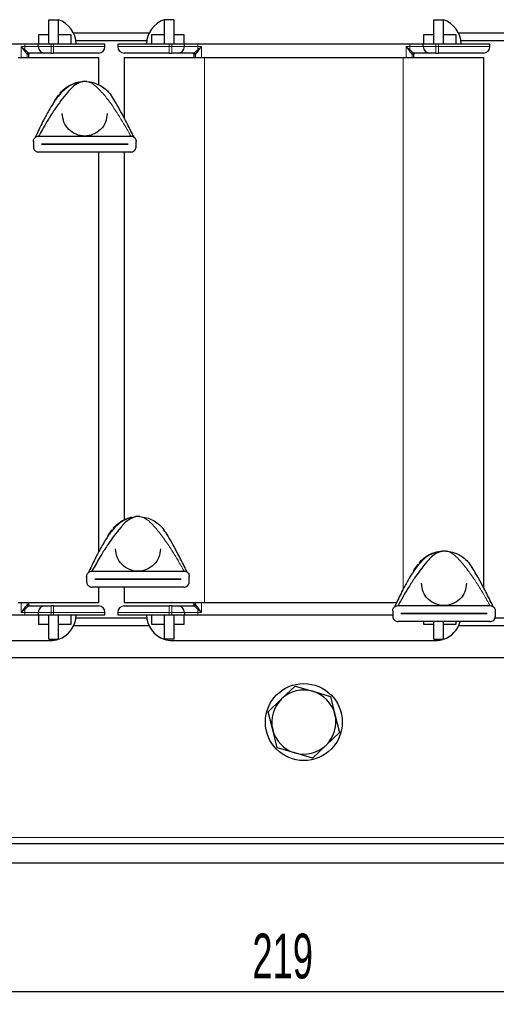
# Model space of a CAD drawing. Header units: millimetres. Extents: x 5 to 418, y 2 to 292.
# Tile 6 of 23: x 77 to 114, y 165 to 242. Entities that reach past the tile are written whole.
import ezdxf

# ---------------------------------------------------------------- set-up
doc = ezdxf.new("R2010")
doc.units = ezdxf.units.MM
doc.layers.add('SLD-0', color=7, linetype='Continuous')
doc.styles.add('SLDTEXTSTYLE0', font='TXT', dxfattribs={"width": 0.605})
doc.dimstyles.new('SLDDIMSTYLE0', dxfattribs={"dimtxt": 3.5, "dimasz": 3.302, "dimexe": 0, "dimexo": 0.0625, "dimgap": 0.875, "dimtad": 1, "dimlfac": 2, "dimrnd": 1e-09, "dimzin": 12, "dimdsep": 46, "dimtxsty": 'SLDTEXTSTYLE0', "dimsah": 1, "dimcen": 0.09, "dimadec": 0, "dimazin": 3, "dimtfac": 1, "dimtofl": 0, "dimtmove": 0, "dimatfit": 3, "dimfxl": 1, "dimfrac": 2, "dimtolj": 1, "dimtzin": 12, "dimarcsym": 0})

# ---------------------------------------------------------------- blocks, each defined once
blk = doc.blocks.new('_D')
at = {"layer": 'SLD-0'}
for p, q in [((43.966, 175.802), (43.966, 164.802)), ((153.466, 175.802), (153.466, 164.802)), ((43.966, 165.802), (153.466, 165.802))]:
    blk.add_line(p, q, dxfattribs=at)
for points in [[(43.966, 165.802), (47.268, 165.294), (47.268, 166.31)], [(153.466, 165.802), (150.164, 166.31), (150.164, 165.294)]]:
    blk.add_solid(points, dxfattribs=at)
at = {"layer": 'SLD-0', "insert": (94.705, 170.314), "char_height": 3.5, "attachment_point": 1, "style": 'SLDTEXTSTYLE0'}
blk.add_mtext('219', dxfattribs=at)

msp = doc.modelspace()

# ---------------------------------------------------------------- linework, layer by layer
at = {"color": 7, "linetype": 'Continuous', "lineweight": 25}
for p, q in [((78.8407, 239.6521), (78.8407, 241.5521)), ((78.8407, 241.5521), (79.5902, 241.5521)), ((79.5907, 241.5521), (79.5902, 241.5521)), ((79.5907, 239.6521), (79.5907, 241.5521)), ((87.8407, 241.5519), (87.8412, 241.5521)), ((87.8407, 241.5521), (87.8407, 239.6521)), ((88.5907, 241.5521), (87.8412, 241.5521)), ((88.5907, 241.5521), (88.5907, 239.6521)), ((108.8407, 239.6521), (108.8407, 241.5521)), ((108.8407, 241.5521), (109.5902, 241.5521)), ((109.5907, 241.5521), (109.5902, 241.5521)), ((109.5907, 239.6521), (109.5907, 241.5521)), ((78.0657, 240.4021), (78.8407, 240.4021)), ((78.0657, 239.6521), (78.0657, 240.4021)), ((79.5907, 240.4021), (80.5657, 240.4021)), ((80.5657, 240.4021), (80.5657, 239.6521)), ((86.6553, 240.5021), (80.7761, 240.5021)), ((86.8657, 240.4021), (87.8407, 240.4021)), ((86.8657, 239.6521), (86.8657, 240.4021)), ((88.5907, 240.4021), (89.3657, 240.4021)), ((89.3657, 240.4021), (89.3657, 239.6521)), ((108.0657, 240.4021), (108.8407, 240.4021)), ((108.0657, 239.6521), (108.0657, 240.4021)), ((109.5907, 240.4021), (110.5657, 240.4021)), ((110.5657, 240.4021), (110.5657, 239.6521)), ((116.6553, 240.5021), (110.7761, 240.5021)), ((76.9692, 239.6521), (60.4622, 239.6521)), ((78.0157, 239.6521), (76.9692, 239.6521)), ((78.0157, 239.4521), (78.0157, 239.6521)), ((79.0157, 239.6521), (78.0157, 239.6521)), ((79.2157, 239.6521), (79.0157, 239.6521)), ((83.2157, 239.6521), (79.2157, 239.6521)), ((86.4814, 239.9021), (80.95, 239.9021)), ((83.2157, 239.4521), (83.2157, 239.6521)), ((84.2157, 239.6521), (84.2157, 239.4521)), ((88.2157, 239.6521), (84.2157, 239.6521)), ((88.4157, 239.6521), (88.2157, 239.6521)), ((89.4157, 239.6521), (88.4157, 239.6521)), ((89.4157, 239.4521), (89.4157, 239.6521)), ((90.4622, 239.6521), (89.4157, 239.6521)), ((106.9692, 239.6521), (90.4622, 239.6521)), ((108.0157, 239.6521), (106.9692, 239.6521)), ((108.0157, 239.4521), (108.0157, 239.6521)), ((109.0157, 239.6521), (108.0157, 239.6521)), ((109.2157, 239.6521), (109.0157, 239.6521)), ((113.2157, 239.6521), (109.2157, 239.6521)), ((116.4814, 239.9021), (110.95, 239.9021)), ((113.2157, 239.4521), (113.2157, 239.6521)), ((77.2907, 238.6151), (77.2907, 238.8521)), ((79.0157, 238.9521), (79.2157, 238.9521)), ((88.2157, 238.9521), (88.4157, 238.9521)), ((90.1407, 238.8521), (90.1407, 238.6151)), ((107.2907, 238.6151), (107.2907, 238.8521)), ((109.0157, 238.9521), (109.2157, 238.9521)), ((76.4657, 238.6151), (82.7157, 238.6151)), ((82.7157, 238.6151), (82.7157, 236.4841)), ((84.7157, 238.6151), (84.7157, 233.8931)), ((84.7157, 238.6151), (90.9657, 238.6151)), ((90.9657, 238.6151), (106.4657, 238.6151)), ((106.4657, 238.6151), (112.7157, 238.6151)), ((112.7157, 238.6151), (112.7157, 197.2908)), ((83.5857, 235.8053), (83.6632, 235.7041)), ((77.6407, 232.068), (77.6407, 231.6513)), ((78.0574, 232.4847), (85.224, 232.4847)), ((78.2657, 231.8572), (78.2657, 231.8622)), ((78.2657, 231.8622), (85.0157, 231.8622)), ((85.0157, 231.8572), (78.2657, 231.8572)), ((85.0157, 231.8622), (85.0157, 231.8572)), ((85.6407, 231.6513), (85.6407, 232.068)), ((85.224, 231.2347), (78.0574, 231.2347)), ((82.7157, 231.2347), (82.7157, 200.0463)), ((84.7157, 231.2347), (84.7157, 202.5689)), ((87.7357, 201.8901), (87.8132, 201.789)), ((111.5857, 199.203), (111.6632, 199.1018)), ((81.7907, 198.1528), (81.7907, 197.7362)), ((82.2074, 198.5695), (89.374, 198.5695)), ((89.7907, 197.7362), (89.7907, 198.1528)), ((89.374, 197.3195), (82.2074, 197.3195)), ((82.4157, 197.942), (82.4157, 197.947)), ((82.4157, 197.947), (89.1657, 197.947)), ((89.1657, 197.942), (82.4157, 197.942)), ((82.7157, 197.3195), (82.7157, 196.1151)), ((84.7157, 197.3195), (84.7157, 196.1151)), ((89.1657, 197.947), (89.1657, 197.942)), ((76.4657, 196.1151), (82.7157, 196.1151)), ((77.2907, 195.9521), (77.2907, 196.1151)), ((79.2157, 195.8521), (79.0157, 195.8521)), ((84.7157, 196.1151), (90.9657, 196.1151)), ((88.4157, 195.8521), (88.2157, 195.8521)), ((90.1407, 196.1151), (90.1407, 195.9521)), ((90.9657, 196.1151), (105.9437, 196.1151)), ((106.0574, 195.8824), (113.224, 195.8824)), ((60.4622, 195.1521), (76.9692, 195.1521)), ((76.9692, 195.1521), (78.0157, 195.1521)), ((78.0157, 195.3521), (78.0157, 195.1521)), ((78.0157, 195.1521), (79.0157, 195.1521)), ((78.0657, 194.4021), (78.0657, 195.1521)), ((78.8407, 193.2521), (78.8407, 195.1521)), ((79.0157, 195.1521), (79.2157, 195.1521)), ((79.2157, 195.1521), (83.2157, 195.1521)), ((79.5907, 193.2521), (79.5907, 195.1521)), ((80.5657, 195.1521), (80.5657, 194.4021)), ((83.2157, 195.1521), (83.2157, 195.3521)), ((84.2157, 195.3521), (84.2157, 195.1521)), ((84.2157, 195.1521), (88.2157, 195.1521)), ((86.8657, 194.4021), (86.8657, 195.1521)), ((87.8407, 195.1521), (87.8407, 193.2521)), ((88.2157, 195.1521), (88.4157, 195.1521)), ((88.4157, 195.1521), (89.4157, 195.1521)), ((88.5907, 195.1521), (88.5907, 193.2521)), ((89.3657, 195.1521), (89.3657, 194.4021)), ((89.4157, 195.3521), (89.4157, 195.1521)), ((89.4157, 195.1521), (90.4622, 195.1521)), ((90.4622, 195.1521), (105.6407, 195.1521)), ((105.6407, 195.4657), (105.6407, 195.049)), ((106.2657, 195.2549), (106.2657, 195.2599)), ((106.2657, 195.2599), (113.0157, 195.2599)), ((113.0157, 195.2549), (106.2657, 195.2549)), ((113.0157, 195.2599), (113.0157, 195.2549)), ((113.6407, 195.049), (113.6407, 195.4657)), ((78.8407, 194.4021), (78.0657, 194.4021)), ((80.5657, 194.4021), (79.5907, 194.4021)), ((86.6553, 194.3021), (80.7761, 194.3021)), ((86.4814, 194.9021), (80.95, 194.9021)), ((87.8407, 194.4021), (86.8657, 194.4021)), ((89.3657, 194.4021), (88.5907, 194.4021)), ((113.224, 194.6324), (106.0574, 194.6324)), ((108.0657, 194.4021), (108.0657, 194.6324)), ((108.8407, 194.4021), (108.0657, 194.4021)), ((108.8407, 193.2521), (108.8407, 194.6324)), ((109.5907, 193.2521), (109.5907, 194.6324)), ((110.5657, 194.4021), (109.5907, 194.4021)), ((110.5657, 194.6324), (110.5657, 194.4021)), ((116.6553, 194.3021), (110.7761, 194.3021)), ((116.4814, 194.9021), (113.6097, 194.9021)), ((58.4657, 193.1521), (78.9657, 193.1521)), ((78.8407, 193.2521), (79.5902, 193.2521)), ((79.5907, 193.2523), (79.5902, 193.2521)), ((87.8407, 193.2521), (87.8412, 193.2521)), ((88.5907, 193.2521), (87.8412, 193.2521)), ((88.4657, 193.1521), (108.9657, 193.1521)), ((108.8407, 193.2521), (109.5902, 193.2521)), ((109.5907, 193.2523), (109.5902, 193.2521)), ((136.2157, 191.8021), (61.2157, 191.8021)), ((96.9856, 188.6067), (98.0275, 189.6056)), ((98.0275, 189.6056), (99.4135, 189.2027)), ((99.4135, 189.2027), (100.7995, 188.7999)), ((95.9437, 187.6078), (96.9856, 188.6067)), ((100.7995, 188.7999), (101.1436, 187.3981)), ((96.2878, 186.2061), (95.9437, 187.6078)), ((101.1436, 187.3981), (101.4877, 185.9963)), ((96.6319, 184.8043), (96.2878, 186.2061)), ((101.4877, 185.9963), (100.4458, 184.9975)), ((100.4458, 184.9975), (99.4039, 183.9986)), ((98.0179, 184.4014), (96.6319, 184.8043)), ((99.4039, 183.9986), (98.0179, 184.4014)), ((153.4657, 177.3021), (43.9657, 177.3021)), ((153.4657, 175.8021), (43.9657, 175.8021))]:
    msp.add_line(p, q, dxfattribs=at)
at = {"color": 7, "linetype": 'Continuous', "lineweight": 18}
for p, q in [((76.9692, 239.4521), (76.9692, 239.6521)), ((79.0157, 239.4521), (79.0157, 239.6521)), ((79.2157, 239.6521), (79.2157, 239.4521)), ((88.2157, 239.4521), (88.2157, 239.6521)), ((88.4157, 239.6521), (88.4157, 239.4521)), ((90.4622, 239.6521), (90.4622, 239.4521)), ((106.9692, 239.4521), (106.9692, 239.6521)), ((109.0157, 239.4521), (109.0157, 239.6521)), ((109.2157, 239.6521), (109.2157, 239.4521)), ((76.6786, 239.4521), (76.9692, 239.4521)), ((76.6786, 238.6151), (76.6786, 239.4521)), ((76.6786, 239.4521), (76.9663, 239.2099)), ((76.918, 239.1615), (76.6786, 239.4521)), ((78.0157, 239.4521), (76.9692, 239.4521)), ((77.1559, 238.6151), (77.1559, 238.8523)), ((77.1563, 238.8521), (77.1559, 238.8523)), ((77.2907, 238.8521), (77.1563, 238.8521)), ((77.2562, 238.9522), (77.2563, 238.9521)), ((78.0157, 239.4521), (79.0157, 239.4521)), ((79.0157, 238.9521), (79.0157, 239.4521)), ((79.2157, 239.4521), (79.0157, 239.4521)), ((79.2157, 239.4521), (79.2157, 238.9521)), ((79.2157, 239.4521), (83.2157, 239.4521)), ((84.2157, 239.4521), (88.2157, 239.4521)), ((88.2157, 238.9521), (88.2157, 239.4521)), ((88.4157, 239.4521), (88.2157, 239.4521)), ((88.4157, 239.4521), (89.4157, 239.4521)), ((88.4157, 239.4521), (88.4157, 238.9521)), ((90.4622, 239.4521), (89.4157, 239.4521)), ((90.2751, 238.8521), (90.1407, 238.8521)), ((90.1751, 238.9521), (90.1752, 238.9522)), ((90.2751, 238.8521), (90.2755, 238.8523)), ((90.2755, 238.8523), (90.2755, 238.6151)), ((90.4622, 239.4521), (90.7528, 239.4521)), ((90.4651, 239.2099), (90.7528, 239.4521)), ((90.7528, 239.4521), (90.5134, 239.1615)), ((90.7528, 239.4521), (90.7528, 238.6151)), ((106.6786, 239.4521), (106.9692, 239.4521)), ((106.6786, 238.6151), (106.6786, 239.4521)), ((106.6786, 239.4521), (106.9663, 239.2099)), ((106.918, 239.1615), (106.6786, 239.4521)), ((108.0157, 239.4521), (106.9692, 239.4521)), ((107.1559, 238.6151), (107.1559, 238.8523)), ((107.1563, 238.8521), (107.1559, 238.8523)), ((107.2907, 238.8521), (107.1563, 238.8521)), ((107.2562, 238.9522), (107.2563, 238.9521)), ((108.0157, 239.4521), (109.0157, 239.4521)), ((109.0157, 238.9521), (109.0157, 239.4521)), ((109.2157, 239.4521), (109.0157, 239.4521)), ((109.2157, 239.4521), (109.2157, 238.9521)), ((109.2157, 239.4521), (113.2157, 239.4521)), ((90.9657, 238.6151), (90.9657, 196.1151)), ((106.4657, 238.6151), (106.4657, 197.1745)), ((76.6786, 195.3521), (76.6786, 196.1151)), ((77.1559, 195.9519), (77.1559, 196.1151)), ((77.1559, 195.9519), (77.1563, 195.9521)), ((77.1563, 195.9521), (77.2907, 195.9521)), ((77.2563, 195.8521), (77.2562, 195.8519)), ((79.0157, 195.3521), (79.0157, 195.8521)), ((79.2157, 195.8521), (79.2157, 195.3521)), ((88.2157, 195.3521), (88.2157, 195.8521)), ((88.4157, 195.8521), (88.4157, 195.3521)), ((90.1407, 195.9521), (90.2751, 195.9521)), ((90.1752, 195.8519), (90.1751, 195.8521)), ((90.2751, 195.9521), (90.2755, 195.9519)), ((90.2755, 196.1151), (90.2755, 195.9519)), ((90.7528, 196.1151), (90.7528, 195.3521)), ((76.6786, 195.3521), (76.918, 195.6427)), ((76.9663, 195.5942), (76.6786, 195.3521)), ((76.9692, 195.3521), (76.6786, 195.3521)), ((76.9692, 195.3521), (78.0157, 195.3521)), ((76.9692, 195.1521), (76.9692, 195.3521)), ((79.0157, 195.3521), (78.0157, 195.3521)), ((79.0157, 195.3521), (79.2157, 195.3521)), ((79.0157, 195.1521), (79.0157, 195.3521)), ((83.2157, 195.3521), (79.2157, 195.3521)), ((79.2157, 195.3521), (79.2157, 195.1521)), ((88.2157, 195.3521), (84.2157, 195.3521)), ((88.2157, 195.3521), (88.4157, 195.3521)), ((88.2157, 195.1521), (88.2157, 195.3521)), ((89.4157, 195.3521), (88.4157, 195.3521)), ((88.4157, 195.3521), (88.4157, 195.1521)), ((89.4157, 195.3521), (90.4622, 195.3521)), ((90.4622, 195.3521), (90.4622, 195.1521)), ((90.7528, 195.3521), (90.4622, 195.3521)), ((90.7528, 195.3521), (90.4651, 195.5942)), ((90.5134, 195.6427), (90.7528, 195.3521)), ((153.4657, 177.8021), (43.9657, 177.8021))]:
    msp.add_line(p, q, dxfattribs=at)
at = {"color": 7, "linetype": 'Continuous', "lineweight": 25}
msp.add_circle((98.7157, 186.8021), 3, dxfattribs=at)
for centre, radius, start, end in [((78.9657, 239.6521), 2, 0, 71.790043), ((88.4657, 239.6521), 2, 108.209957, 180), ((108.9657, 239.6521), 2, 0, 71.790043), ((77.3907, 238.8521), 0.1, 90, 180), ((78.5157, 239.4521), 0.5, 180, 270), ((82.7157, 239.4521), 0.5, 270, 0), ((84.7157, 239.4521), 0.5, 180, 270), ((88.9157, 239.4521), 0.5, 270, 0), ((90.0407, 238.8521), 0.1, 360, 90), ((107.3907, 238.8521), 0.1, 90, 180), ((108.5157, 239.4521), 0.5, 180, 270), ((112.7157, 239.4521), 0.5, 270, 0), ((81.6407, 234.2347), 2.5, 86.4, 93.6), ((85.7907, 200.3195), 2.5, 86.4, 93.6), ((109.6407, 197.6324), 2.5, 86.4, 93.6), ((77.3907, 195.9521), 0.1, 180, 270), ((78.5157, 195.3521), 0.5, 90, 180), ((82.7157, 195.3521), 0.5, 0, 90), ((84.7157, 195.3521), 0.5, 90, 180), ((88.9157, 195.3521), 0.5, 0, 90), ((90.0407, 195.9521), 0.1, 270, 0), ((78.9657, 195.1521), 2, 288.209957, 0), ((88.4657, 195.1521), 2, 180, 251.790043), ((108.9657, 195.1521), 2, 288.209957, 344.938508), ((78.9657, 195.1521), 2, 270, 288.194872), ((88.4657, 195.1521), 2, 251.805128, 270), ((108.9657, 195.1521), 2, 270, 288.194872), ((98.7157, 186.8021), 2.5, 73.792372, 133.792372), ((98.7157, 186.8021), 2.5, 13.792372, 73.792372), ((98.7157, 186.8021), 2.5, 133.792372, 193.792372), ((98.7157, 186.8021), 2.5, 313.792372, 13.792372), ((98.7157, 186.8021), 2.5, 193.792372, 253.792372), ((98.7157, 186.8021), 2.5, 253.792372, 313.792372)]:
    msp.add_arc(centre, radius, start, end, dxfattribs=at)
at = {"color": 7, "linetype": 'Continuous', "lineweight": 18}
for centre, radius, start, end in [((77.1144, 239.014), 0.2456, 127.067975, 143.076644), ((67.3934, 239.446), 9.5758, 358.587593, 0.036569), ((77.2559, 238.8522), 0.1, 89.833887, 179.955062), ((77.2563, 238.8521), 0.1, 90.014581, 180.014574), ((90.1751, 238.8521), 0.1, 359.985426, 89.985419), ((90.1755, 238.8522), 0.1, 0.044938, 90.166111), ((100.038, 239.446), 9.5758, 179.963431, 181.412407), ((90.317, 239.014), 0.2456, 36.923356, 52.932025), ((107.1144, 239.014), 0.2456, 127.067975, 143.076644), ((97.3934, 239.446), 9.5758, 358.587593, 0.036569), ((107.2559, 238.8522), 0.1, 89.833887, 179.955062), ((107.2563, 238.8521), 0.1, 90.014581, 180.014574), ((77.2559, 195.952), 0.1, 180.044938, 270.166113), ((77.2563, 195.9521), 0.1, 179.985426, 269.985419), ((90.1751, 195.9521), 0.1, 270.014581, 0.014574), ((90.1755, 195.952), 0.1, 269.833887, 359.955062), ((77.1144, 195.7902), 0.2456, 216.923356, 232.932025), ((67.3934, 195.3582), 9.5758, 359.963431, 1.412407), ((100.038, 195.3582), 9.5758, 178.587593, 180.036569), ((90.317, 195.7902), 0.2456, 307.067975, 323.076644)]:
    msp.add_arc(centre, radius, start, end, dxfattribs=at)
at = {"color": 7, "linetype": 'Continuous', "lineweight": 25}
for points, knots in [([(77.1559, 238.8523), (77.1542, 238.8541), (77.1507, 238.8579), (77.1266, 238.887), (77.0763, 238.9508), (77.0168, 239.0315), (76.9649, 239.1026), (76.9362, 239.1387), (76.918, 239.1615)], [0, 0, 0, 0, 0.1175056, 0.238394, 0.5013226, 0.7501938, 0.8413969, 1, 1, 1, 1]), ([(76.9663, 239.2099), (77.0363, 239.15), (77.1415, 239.0599), (77.2238, 238.983), (77.2517, 238.9574), (77.2547, 238.954), (77.2562, 238.9522)], [0, 0, 0, 0, 0.49712299, 0.74750762, 0.87202622, 1, 1, 1, 1]), ([(78.5157, 238.9521), (78.4987, 238.9521), (78.4636, 238.9521), (78.1811, 238.9521), (77.7645, 238.9521), (77.4221, 238.9521), (77.2563, 238.9521)], [0, 0, 0, 0, 0.2420737, 0.5, 0.7579263, 1, 1, 1, 1]), ([(79.0157, 238.9521), (78.9528, 238.9521), (78.8558, 238.9521), (78.7393, 238.9521), (78.6597, 238.9521), (78.5951, 238.9521), (78.5328, 238.9521), (78.5224, 238.9521), (78.5157, 238.9521)], [0, 0, 0, 0, 0.239443, 0.3695502, 0.4999998, 0.6301073, 0.760557, 1, 1, 1, 1]), ([(82.7157, 238.9521), (82.6689, 238.9521), (82.597, 238.9521), (82.1606, 238.9521), (81.7089, 238.9521), (81.1481, 238.9521), (80.3333, 238.9521), (79.656, 238.9521), (79.2157, 238.9521)], [0, 0, 0, 0, 0.2394568, 0.3683607, 0.5, 0.6316393, 0.7605432, 1, 1, 1, 1]), ([(88.2157, 238.9521), (87.7754, 238.9521), (87.0981, 238.9521), (86.2833, 238.9521), (85.7225, 238.9521), (85.2708, 238.9521), (84.8344, 238.9521), (84.7625, 238.9521), (84.7157, 238.9521)], [0, 0, 0, 0, 0.2394568, 0.3683607, 0.5, 0.6316393, 0.7605432, 1, 1, 1, 1]), ([(88.9157, 238.9521), (88.909, 238.9521), (88.8986, 238.9521), (88.8364, 238.9521), (88.7718, 238.9521), (88.6922, 238.9521), (88.5757, 238.9521), (88.4786, 238.9521), (88.4157, 238.9521)], [0, 0, 0, 0, 0.23944295, 0.36955024, 0.49999985, 0.63010729, 0.76055705, 1, 1, 1, 1]), ([(90.1751, 238.9521), (90.0093, 238.9521), (89.6669, 238.9521), (89.2503, 238.9521), (88.9678, 238.9521), (88.9327, 238.9521), (88.9157, 238.9521)], [0, 0, 0, 0, 0.2420737, 0.5, 0.7579263, 1, 1, 1, 1]), ([(90.1752, 238.9522), (90.1767, 238.954), (90.1797, 238.9574), (90.2076, 238.9829), (90.2899, 239.0599), (90.3951, 239.15), (90.4651, 239.2099)], [0, 0, 0, 0, 0.1279588, 0.2524727, 0.5028759, 1, 1, 1, 1]), ([(90.5134, 239.1615), (90.4953, 239.1386), (90.4385, 239.0668), (90.3627, 238.9598), (90.3048, 238.887), (90.2807, 238.8579), (90.2772, 238.8541), (90.2755, 238.8523)], [0, 0, 0, 0, 0.1586748, 0.4983703, 0.7614448, 0.8824108, 1, 1, 1, 1]), ([(107.1559, 238.8523), (107.1542, 238.8541), (107.1507, 238.8579), (107.1266, 238.887), (107.0763, 238.9508), (107.0168, 239.0315), (106.9649, 239.1026), (106.9362, 239.1387), (106.918, 239.1615)], [0, 0, 0, 0, 0.1175056, 0.238394, 0.5013226, 0.7501938, 0.8413969, 1, 1, 1, 1]), ([(106.9663, 239.2099), (107.0363, 239.15), (107.1415, 239.0599), (107.2238, 238.983), (107.2517, 238.9574), (107.2547, 238.954), (107.2562, 238.9522)], [0, 0, 0, 0, 0.497123, 0.7475076, 0.8720262, 1, 1, 1, 1]), ([(108.5157, 238.9521), (108.4987, 238.9521), (108.4636, 238.9521), (108.1811, 238.9521), (107.7645, 238.9521), (107.4221, 238.9521), (107.2563, 238.9521)], [0, 0, 0, 0, 0.2420737, 0.5, 0.7579263, 1, 1, 1, 1]), ([(109.0157, 238.9521), (108.9528, 238.9521), (108.8558, 238.9521), (108.7393, 238.9521), (108.6597, 238.9521), (108.5951, 238.9521), (108.5328, 238.9521), (108.5224, 238.9521), (108.5157, 238.9521)], [0, 0, 0, 0, 0.239443, 0.3695502, 0.4999998, 0.6301073, 0.760557, 1, 1, 1, 1]), ([(112.7157, 238.9521), (112.6689, 238.9521), (112.597, 238.9521), (112.1606, 238.9521), (111.7089, 238.9521), (111.1481, 238.9521), (110.3333, 238.9521), (109.656, 238.9521), (109.2157, 238.9521)], [0, 0, 0, 0, 0.2394568, 0.3683607, 0.5, 0.6316393, 0.7605432, 1, 1, 1, 1]), ([(81.1347, 236.6831), (80.8682, 236.584), (80.362, 236.3959), (79.8168, 235.8738), (79.4362, 235.4136), (79.1313, 234.9618), (78.7987, 234.4086), (78.4596, 233.776), (78.1495, 233.1534), (77.9271, 232.6874), (77.8217, 232.4555), (77.7867, 232.3783)], [0, 0, 0, 0, 0.1407222, 0.2672371, 0.3631933, 0.4371741, 0.5501253, 0.7050678, 0.8231196, 0.9411701, 1, 1, 1, 1]), ([(81.4837, 236.7297), (81.2924, 236.6625), (80.8612, 236.5111), (80.1254, 235.716), (79.4396, 234.7924), (78.8345, 233.8395), (78.4401, 233.1759), (78.1943, 232.7374), (78.0927, 232.5506), (78.0638, 232.4968), (78.0594, 232.4885), (78.0574, 232.4847)], [0, 0, 0, 0, 0.1225976, 0.2762313, 0.5522533, 0.7054633, 0.8388829, 0.9486933, 0.9690342, 0.9859029, 1, 1, 1, 1]), ([(79.2418, 235.113), (79.2598, 235.1447), (79.3789, 235.3543), (79.5083, 235.5435), (79.6182, 235.7041)], [0, 0, 0, 0, 0.1509825, 1, 1, 1, 1]), ([(85.4834, 232.3877), (85.4267, 232.5022), (85.2076, 232.9442), (84.8181, 233.7076), (84.37, 234.5403), (84.013, 235.1791), (83.7718, 235.5412), (83.6632, 235.7041)], [0, 0, 0, 0, 0.1148171, 0.4432679, 0.6507312, 0.8428305, 1, 1, 1, 1]), ([(77.6407, 232.068), (77.6445, 232.1104), (77.6521, 232.1951), (77.7105, 232.3093), (77.7988, 232.4031), (77.9177, 232.4709), (78.01, 232.48), (78.0574, 232.4847)], [0, 0, 0, 0, 0.1819631, 0.3635273, 0.5553872, 0.7717062, 1, 1, 1, 1]), ([(85.224, 232.4847), (85.276, 232.479), (85.3801, 232.4677), (85.5147, 232.3799), (85.6071, 232.2541), (85.6387, 232.1406), (85.6404, 232.0803), (85.6407, 232.068)], [0, 0, 0, 0, 0.2506915, 0.5017292, 0.7396222, 0.946863, 1, 1, 1, 1]), ([(77.6407, 231.6513), (77.6445, 231.6089), (77.6521, 231.5242), (77.7105, 231.4101), (77.7988, 231.3163), (77.9177, 231.2485), (78.01, 231.2394), (78.0574, 231.2347)], [0, 0, 0, 0, 0.1819631, 0.3635273, 0.5553872, 0.7717062, 1, 1, 1, 1]), ([(85.224, 231.2347), (85.276, 231.2403), (85.3801, 231.2517), (85.5147, 231.3395), (85.6071, 231.4652), (85.6387, 231.5787), (85.6404, 231.639), (85.6407, 231.6513)], [0, 0, 0, 0, 0.2506915, 0.5017292, 0.7396222, 0.946863, 1, 1, 1, 1]), ([(85.2847, 202.7679), (85.0182, 202.6689), (84.512, 202.4807), (83.9668, 201.9586), (83.5862, 201.4984), (83.2813, 201.0466), (82.9487, 200.4934), (82.6096, 199.8608), (82.2996, 199.2383), (82.0782, 198.7748), (81.9739, 198.545), (81.9399, 198.4701)], [0, 0, 0, 0, 0.1409643, 0.2676968, 0.3638181, 0.4379261, 0.5510716, 0.7062807, 0.8245356, 0.9427892, 1, 1, 1, 1]), ([(85.6337, 202.8146), (85.4424, 202.7474), (85.0112, 202.5959), (84.2754, 201.8009), (83.5896, 200.8772), (82.9845, 199.9243), (82.5901, 199.2608), (82.3443, 198.8223), (82.2427, 198.6354), (82.2138, 198.5817), (82.2094, 198.5733), (82.2074, 198.5695)], [0, 0, 0, 0, 0.1225976, 0.2762313, 0.5522533, 0.7054633, 0.8388829, 0.9486933, 0.9690342, 0.9859029, 1, 1, 1, 1]), ([(83.4116, 201.2324), (83.4231, 201.2525), (83.5358, 201.4501), (83.6582, 201.6286), (83.7682, 201.789)], [0, 0, 0, 0, 0.1013637, 1, 1, 1, 1]), ([(89.6334, 198.4726), (89.5767, 198.587), (89.3576, 199.029), (88.9681, 199.7924), (88.52, 200.6252), (88.163, 201.264), (87.9218, 201.626), (87.8132, 201.789)], [0, 0, 0, 0, 0.1148171, 0.4432679, 0.6507312, 0.8428305, 1, 1, 1, 1]), ([(109.1347, 200.0808), (108.8682, 199.9817), (108.362, 199.7936), (107.8168, 199.2715), (107.4362, 198.8113), (107.1313, 198.3595), (106.7987, 197.8063), (106.4596, 197.1736), (106.1496, 196.5511), (105.9282, 196.0877), (105.8239, 195.8579), (105.7899, 195.783)], [0, 0, 0, 0, 0.14096426, 0.2676968, 0.36381809, 0.43792614, 0.55107163, 0.70628072, 0.82453557, 0.94278921, 1, 1, 1, 1]), ([(109.4837, 200.1274), (109.2924, 200.0602), (108.8612, 199.9088), (108.1254, 199.1137), (107.4396, 198.1901), (106.8345, 197.2372), (106.4401, 196.5737), (106.1943, 196.1352), (106.0927, 195.9483), (106.0638, 195.8945), (106.0594, 195.8862), (106.0574, 195.8824)], [0, 0, 0, 0, 0.12259763, 0.27623128, 0.55225329, 0.70546334, 0.83888288, 0.94869327, 0.96903421, 0.98590289, 1, 1, 1, 1]), ([(107.2616, 198.5453), (107.2731, 198.5653), (107.3858, 198.763), (107.5082, 198.9415), (107.6182, 199.1018)], [0, 0, 0, 0, 0.1013637, 1, 1, 1, 1]), ([(113.4834, 195.7854), (113.4267, 195.8999), (113.2076, 196.3419), (112.8181, 197.1053), (112.37, 197.938), (112.013, 198.5768), (111.7718, 198.9389), (111.6632, 199.1018)], [0, 0, 0, 0, 0.1148171, 0.4432679, 0.6507312, 0.8428305, 1, 1, 1, 1]), ([(81.7907, 198.1528), (81.7945, 198.1952), (81.8021, 198.28), (81.8605, 198.3941), (81.9488, 198.4879), (82.0677, 198.5557), (82.16, 198.5648), (82.2074, 198.5695)], [0, 0, 0, 0, 0.1819631, 0.3635273, 0.5553872, 0.7717062, 1, 1, 1, 1]), ([(89.374, 198.5695), (89.426, 198.5638), (89.5301, 198.5525), (89.6647, 198.4647), (89.7571, 198.339), (89.7887, 198.2255), (89.7904, 198.1651), (89.7907, 198.1528)], [0, 0, 0, 0, 0.2506915, 0.5017292, 0.7396222, 0.946863, 1, 1, 1, 1]), ([(81.7907, 197.7362), (81.7945, 197.6938), (81.8021, 197.609), (81.8605, 197.4949), (81.9488, 197.4011), (82.0677, 197.3333), (82.16, 197.3242), (82.2074, 197.3195)], [0, 0, 0, 0, 0.1819631, 0.3635273, 0.5553872, 0.7717062, 1, 1, 1, 1]), ([(89.374, 197.3195), (89.426, 197.3252), (89.5301, 197.3365), (89.6647, 197.4243), (89.7571, 197.55), (89.7887, 197.6635), (89.7904, 197.7239), (89.7907, 197.7362)], [0, 0, 0, 0, 0.2506915, 0.5017292, 0.7396222, 0.946863, 1, 1, 1, 1]), ([(76.918, 195.6427), (76.9361, 195.6655), (76.9929, 195.7374), (77.0687, 195.8444), (77.1266, 195.9172), (77.1507, 195.9463), (77.1542, 195.95), (77.1559, 195.9519)], [0, 0, 0, 0, 0.1586748, 0.4983703, 0.7614448, 0.8824108, 1, 1, 1, 1]), ([(77.2562, 195.8519), (77.2547, 195.8502), (77.2517, 195.8468), (77.2238, 195.8212), (77.1415, 195.7443), (77.0363, 195.6542), (76.9663, 195.5942)], [0, 0, 0, 0, 0.1279588, 0.2524727, 0.5028759, 1, 1, 1, 1]), ([(77.2563, 195.8521), (77.4221, 195.8521), (77.7645, 195.8521), (78.1811, 195.8521), (78.4636, 195.8521), (78.4987, 195.8521), (78.5157, 195.8521)], [0, 0, 0, 0, 0.2420737, 0.5, 0.7579263, 1, 1, 1, 1]), ([(78.5157, 195.8521), (78.5224, 195.8521), (78.5328, 195.8521), (78.595, 195.8521), (78.6596, 195.8521), (78.7392, 195.8521), (78.8557, 195.8521), (78.9528, 195.8521), (79.0157, 195.8521)], [0, 0, 0, 0, 0.239443, 0.3695502, 0.4999998, 0.6301073, 0.760557, 1, 1, 1, 1]), ([(79.2157, 195.8521), (79.656, 195.8521), (80.3333, 195.8521), (81.1481, 195.8521), (81.7089, 195.8521), (82.1606, 195.8521), (82.597, 195.8521), (82.6689, 195.8521), (82.7157, 195.8521)], [0, 0, 0, 0, 0.2394568, 0.3683607, 0.5, 0.6316393, 0.7605432, 1, 1, 1, 1]), ([(84.7157, 195.8521), (84.7625, 195.8521), (84.8344, 195.8521), (85.2708, 195.8521), (85.7225, 195.8521), (86.2833, 195.8521), (87.0981, 195.8521), (87.7754, 195.8521), (88.2157, 195.8521)], [0, 0, 0, 0, 0.2394568, 0.3683607, 0.5, 0.6316393, 0.7605432, 1, 1, 1, 1]), ([(88.4157, 195.8521), (88.4786, 195.8521), (88.5756, 195.8521), (88.6921, 195.8521), (88.7717, 195.8521), (88.8363, 195.8521), (88.8986, 195.8521), (88.909, 195.8521), (88.9157, 195.8521)], [0, 0, 0, 0, 0.239443, 0.3695502, 0.4999998, 0.6301073, 0.760557, 1, 1, 1, 1]), ([(88.9157, 195.8521), (88.9327, 195.8521), (88.9678, 195.8521), (89.2503, 195.8521), (89.6669, 195.8521), (90.0093, 195.8521), (90.1751, 195.8521)], [0, 0, 0, 0, 0.2420737, 0.5, 0.7579263, 1, 1, 1, 1]), ([(90.4651, 195.5942), (90.3951, 195.6542), (90.2899, 195.7443), (90.2076, 195.8212), (90.1797, 195.8468), (90.1767, 195.8502), (90.1752, 195.8519)], [0, 0, 0, 0, 0.49712299, 0.74750762, 0.87202622, 1, 1, 1, 1]), ([(90.2755, 195.9519), (90.2772, 195.95), (90.2807, 195.9463), (90.3048, 195.9172), (90.3551, 195.8534), (90.4146, 195.7727), (90.4665, 195.7015), (90.4952, 195.6655), (90.5134, 195.6427)], [0, 0, 0, 0, 0.1175056, 0.238394, 0.5013226, 0.7501938, 0.8413969, 1, 1, 1, 1]), ([(105.6407, 195.4657), (105.6445, 195.5081), (105.6521, 195.5928), (105.7105, 195.707), (105.7988, 195.8008), (105.9177, 195.8686), (106.01, 195.8777), (106.0574, 195.8824)], [0, 0, 0, 0, 0.1819631, 0.3635273, 0.5553872, 0.7717062, 1, 1, 1, 1]), ([(113.224, 195.8824), (113.276, 195.8767), (113.3801, 195.8654), (113.5147, 195.7776), (113.6071, 195.6518), (113.6387, 195.5383), (113.6404, 195.478), (113.6407, 195.4657)], [0, 0, 0, 0, 0.2506915, 0.5017292, 0.7396222, 0.946863, 1, 1, 1, 1]), ([(105.6407, 195.049), (105.6445, 195.0066), (105.6521, 194.9219), (105.7105, 194.8078), (105.7988, 194.714), (105.9177, 194.6462), (106.01, 194.6371), (106.0574, 194.6324)], [0, 0, 0, 0, 0.1819631, 0.3635273, 0.5553872, 0.7717062, 1, 1, 1, 1]), ([(113.224, 194.6324), (113.276, 194.638), (113.3801, 194.6494), (113.5147, 194.7372), (113.6071, 194.8629), (113.6387, 194.9764), (113.6404, 195.0367), (113.6407, 195.049)], [0, 0, 0, 0, 0.2506915, 0.5017292, 0.7396222, 0.946863, 1, 1, 1, 1])]:
    msp.add_open_spline(points, degree=3, knots=knots, dxfattribs=at)
for points in [[(79.6957, 235.8053), (79.8122, 235.9332), (80.0452, 236.189), (80.4854, 236.4693), (80.9685, 236.6664), (81.312, 236.7086), (81.4837, 236.7297)], [(81.7977, 236.7297), (81.9694, 236.7086), (82.3129, 236.6664), (82.796, 236.4693), (83.2362, 236.189), (83.4692, 235.9332), (83.5857, 235.8053)], [(83.3907, 234.2334), (83.3643, 234.0045), (83.3114, 233.5468), (82.9069, 232.9649), (82.3288, 232.5759), (81.6415, 232.4392), (80.954, 232.5754), (80.3756, 232.9638), (79.9706, 233.5454), (79.9173, 234.0031), (79.8907, 234.2319)], [(83.8457, 201.8901), (83.9622, 202.018), (84.1952, 202.2739), (84.6354, 202.5541), (85.1185, 202.7512), (85.462, 202.7935), (85.6337, 202.8146)], [(85.9477, 202.8146), (86.1194, 202.7935), (86.4629, 202.7512), (86.946, 202.5541), (87.3862, 202.2739), (87.6192, 202.018), (87.7357, 201.8901)], [(87.5407, 200.3182), (87.5143, 200.0894), (87.4614, 199.6316), (87.0569, 199.0497), (86.4788, 198.6608), (85.7915, 198.524), (85.104, 198.6602), (84.5256, 199.0486), (84.1206, 199.6302), (84.0673, 200.0879), (84.0407, 200.3167)], [(107.6957, 199.203), (107.8122, 199.3309), (108.0452, 199.5867), (108.4854, 199.867), (108.9685, 200.0641), (109.312, 200.1063), (109.4837, 200.1274)], [(109.7977, 200.1274), (109.9694, 200.1063), (110.3129, 200.0641), (110.796, 199.867), (111.2362, 199.5867), (111.4692, 199.3309), (111.5857, 199.203)], [(111.3907, 197.6311), (111.3643, 197.4022), (111.3114, 196.9445), (110.9069, 196.3626), (110.3288, 195.9736), (109.6415, 195.8369), (108.954, 195.9731), (108.3756, 196.3615), (107.9706, 196.9431), (107.9173, 197.4008), (107.8907, 197.6296)]]:
    msp.add_open_spline(points, degree=3, dxfattribs=at)
at = {"color": 7, "linetype": 'Continuous', "lineweight": 18}
for points in [[(85.224, 232.4847), (85.2217, 232.4891), (85.2165, 232.4988), (85.1749, 232.5763), (85.0643, 232.7786), (84.8236, 233.2053), (84.4464, 233.841), (83.9471, 234.624), (83.3725, 235.4388), (82.7933, 236.1126), (82.2697, 236.5933), (81.9448, 236.6872), (81.7977, 236.7297)], [(89.374, 198.5695), (89.3717, 198.5739), (89.3665, 198.5836), (89.3249, 198.6611), (89.2143, 198.8634), (88.9736, 199.2901), (88.5964, 199.9258), (88.0971, 200.7088), (87.5225, 201.5236), (86.9433, 202.1974), (86.4197, 202.6782), (86.0948, 202.7721), (85.9477, 202.8146)], [(113.224, 195.8824), (113.2217, 195.8868), (113.2165, 195.8965), (113.1749, 195.974), (113.0643, 196.1763), (112.8236, 196.603), (112.4464, 197.2387), (111.9471, 198.0217), (111.3725, 198.8365), (110.7933, 199.5103), (110.2697, 199.991), (109.9448, 200.0849), (109.7977, 200.1274)]]:
    msp.add_open_spline(points, degree=3, knots=[0, 0, 0, 0, 0.0151409, 0.0335253, 0.0705613, 0.1611012, 0.2944393, 0.4475558, 0.625585, 0.7926757, 0.9061341, 1, 1, 1, 1], dxfattribs=at)

# ---------------------------------------------------------------- dimensions: what is measured, and where the dimension line sits
at = {"layer": 'SLD-0'}
dim = msp.add_linear_dim(base=(153.4657, 165.8021), p1=(43.9657, 175.8021), p2=(153.4657, 175.8021), dimstyle='SLDDIMSTYLE0', dxfattribs=at)
dim.commit()
dim.dimension.update_dxf_attribs({"geometry": '_D', "text_midpoint": (98.7157, 165.8021), "dimtype": 160})

doc.saveas('drawing.dxf')
